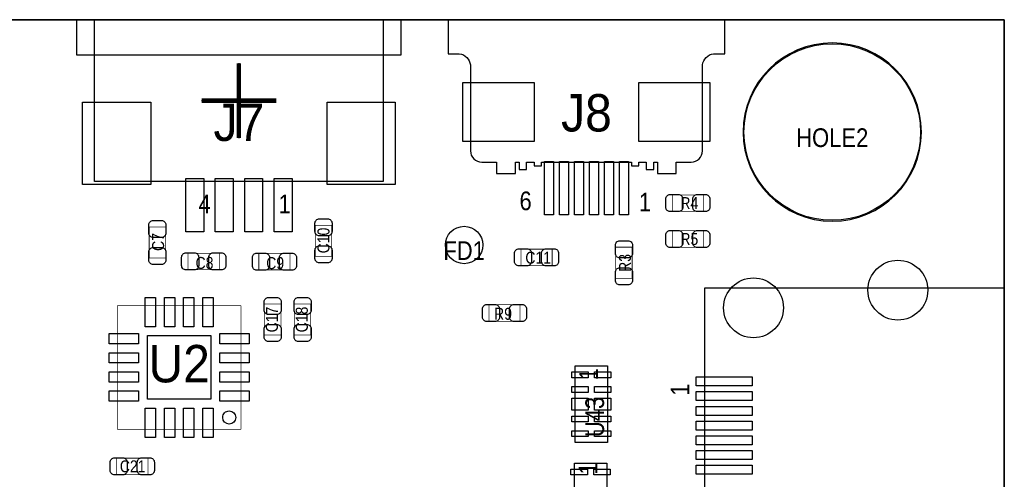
# Model space of a CAD drawing. Extents: x 0 to 170, y -5 to 120.
# Tile 13 of 13: x 136 to 170, y 104 to 120. Entities that reach past the tile are written whole.
import ezdxf
from ezdxf.enums import TextEntityAlignment as Align

# ---------------------------------------------------------------- set-up
doc = ezdxf.new("R2010")
doc.units = 0
for name, color, linetype in [('BG_OUTLINE', 3, 'CONTINUOUS'), ('PG_ASSEMBLY_TOP', 140, 'CONTINUOUS'), ('PG_BODY_CENTER', 211, 'CONTINUOUS'), ('PIN_TOP', 160, 'CONTINUOUS'), ('RD_ASSEMBLY_TOP', 140, 'CONTINUOUS')]:
    doc.layers.add(name, color=color, linetype=linetype)

msp = doc.modelspace()

# ---------------------------------------------------------------- linework, layer by layer
at = {"layer": 'BG_OUTLINE'}
msp.add_lwpolyline([(169.926, 0), (169.926, 39.77386), (164.5158, 39.77386, -0.414214), (163.5252, 40.76446), (163.5252, 44.26966, -0.406818), (164.5158, 45.28566), (169.926, 45.28566), (169.926, 70.5358), (164.5158, 70.5358, -0.414214), (163.5252, 71.5264), (163.5252, 75.0316, -0.406818), (164.5158, 76.0476), (169.926, 76.0476), (169.926, 119.888), (17.526, 119.888), (0, 119.888), (0, 0)], format="xyb", close=True, dxfattribs=at)
for points in [[(17.526, 119.888), (169.926, 119.888)], [(169.926, 119.888), (169.926, 76.0476)]]:
    msp.add_lwpolyline(points, dxfattribs=at)
at = {"layer": 'PG_ASSEMBLY_TOP'}
for points in [[(149.4409, 119.89562), (149.4409, 118.6942), (138.4427, 118.6942), (138.4427, 119.89562), (149.4409, 119.89562)], [(148.84146, 119.89562), (148.84146, 114.39398), (139.04214, 114.39398), (139.04214, 119.89562)]]:
    msp.add_lwpolyline(points, dxfattribs=at)
for points in [[(160.4391, 119.88292), (151.0411, 119.88292), (151.0411, 118.73992), (151.4221, 118.73992, -0.333333), (151.8031, 118.35892), (151.8031, 115.43792, 0.414214), (152.1841, 115.05692), (152.6921, 115.05692), (152.6921, 114.67592), (153.3271, 114.67592), (153.3271, 115.05692), (153.4541, 115.05692), (153.4541, 114.80292), (153.7081, 114.80292), (153.7081, 115.05692), (153.9621, 115.05692), (153.9621, 114.92992), (154.2161, 114.92992), (154.2161, 115.05692), (157.2641, 115.05692), (157.2641, 114.92992), (157.5181, 114.92992), (157.5181, 115.05692), (157.7721, 115.05692), (157.7721, 114.80292), (158.0261, 114.80292), (158.0261, 115.05692), (158.1531, 115.05692), (158.1531, 114.67592), (158.7881, 114.67592), (158.7881, 115.05692), (159.2961, 115.05692, 0.414214), (159.6771, 115.43792), (159.6771, 118.35892, -0.333333), (160.0581, 118.73992), (160.4391, 118.73992), (160.4391, 119.88292)], [(167.110156, 116.078, 1), (161.057844, 116.078, 1), (167.110156, 116.078)]]:
    msp.add_lwpolyline(points, format="xyb", dxfattribs=at)
for points, const_width in [([(159.711898, 113.944908), (159.711898, 113.385092), (158.651702, 113.385092), (158.651702, 113.944908), (159.711898, 113.944908)], 0.024892), ([(141.454632, 111.797338), (140.894816, 111.797338), (140.894816, 112.857534), (141.454632, 112.857534), (141.454632, 111.797338)], 0.024892), ([(147.093432, 111.853218), (146.533616, 111.853218), (146.533616, 112.913414), (147.093432, 112.913414), (147.093432, 111.853218)], 0.024892), ([(159.711898, 112.725708), (159.711898, 112.165892), (158.651702, 112.165892), (158.651702, 112.725708), (159.711898, 112.725708)], 0.024892), ([(154.576018, 112.101884), (154.576018, 111.542068), (153.515822, 111.542068), (153.515822, 112.101884), (154.576018, 112.101884)], 0.024892), ([(157.291532, 111.107982), (156.731716, 111.107982), (156.731716, 112.168178), (157.291532, 112.168178), (157.291532, 111.107982)], 0.024892), ([(142.217902, 111.403892), (142.217902, 111.963708), (143.278098, 111.963708), (143.278098, 111.403892), (142.217902, 111.403892)], 0.024892), ([(144.618202, 111.398304), (144.618202, 111.95812), (145.678398, 111.95812), (145.678398, 111.398304), (144.618202, 111.398304)], 0.024892), ([(139.814046, 105.984548), (139.814046, 110.184692)], 0.0254), ([(139.814046, 110.184692), (144.01419, 110.184692)], 0.0254), ([(144.01419, 110.184692), (144.01419, 105.984548)], 0.0254), ([(145.366232, 109.181138), (144.806416, 109.181138), (144.806416, 110.241334), (145.366232, 110.241334), (145.366232, 109.181138)], 0.024892), ([(146.382232, 109.181138), (145.822416, 109.181138), (145.822416, 110.241334), (146.382232, 110.241334), (146.382232, 109.181138)], 0.024892), ([(152.428702, 109.651292), (152.428702, 110.211108), (153.488898, 110.211108), (153.488898, 109.651292), (152.428702, 109.651292)], 0.024892), ([(144.01419, 105.984548), (139.814046, 105.984548)], 0.0254), ([(140.852398, 105.001568), (140.852398, 104.441752), (139.792202, 104.441752), (139.792202, 105.001568), (140.852398, 105.001568)], 0.024892)]:
    msp.add_lwpolyline(points, dxfattribs=dict(at, const_width=const_width))
for points in [[(169.912792, 94.93377), (159.762698, 94.93377), (159.762698, 110.783878), (169.912792, 110.783878)], [(155.35529, 108.132372), (156.45511, 108.132372), (156.45511, 105.532428), (155.35529, 105.532428)], [(155.32989, 104.830372), (156.42971, 104.830372), (156.42971, 102.230428), (155.32989, 102.230428)]]:
    msp.add_lwpolyline(points, close=True, dxfattribs=at)
msp.add_lwpolyline([(143.39062, 106.384598, -0.414271), (143.61414, 106.608118, -0.414144), (143.83766, 106.384598, -0.414156), (143.61414, 106.161078, -0.414144)], format="xyb", close=True, dxfattribs=at)
at = {"layer": 'PG_BODY_CENTER', "const_width": 0.1524}
for points in [[(143.9418, 118.4148), (143.9418, 115.8748)], [(145.2118, 117.1448), (142.6718, 117.1448)]]:
    msp.add_lwpolyline(points, dxfattribs=at)
at = {"layer": 'PG_BODY_CENTER'}
for points in [[(143.9418, 118.4148), (143.9418, 115.8748)], [(145.2118, 117.1448), (142.6718, 117.1448)]]:
    msp.add_lwpolyline(points, dxfattribs=at)
at = {"layer": 'PIN_TOP'}
for points in [[(153.9621, 115.7605), (151.5491, 115.7605), (151.5491, 117.7671), (153.9621, 117.7671)], [(157.5181, 117.7671), (159.9311, 117.7671), (159.9311, 115.7605), (157.5181, 115.7605)], [(140.94714, 117.09146), (140.94714, 114.29746), (138.63574, 114.29746), (138.63574, 117.09146)], [(149.24786, 117.09146), (149.24786, 114.29746), (146.93646, 114.29746), (146.93646, 117.09146)], [(154.6225, 115.0747), (154.6225, 113.2713), (154.3177, 113.2713), (154.3177, 115.0747)], [(155.1305, 115.0747), (155.1305, 113.2713), (154.8257, 113.2713), (154.8257, 115.0747)], [(155.6385, 115.0747), (155.6385, 113.2713), (155.3337, 113.2713), (155.3337, 115.0747)], [(156.1465, 115.0747), (156.1465, 113.2713), (155.8417, 113.2713), (155.8417, 115.0747)], [(156.6545, 115.0747), (156.6545, 113.2713), (156.3497, 113.2713), (156.3497, 115.0747)], [(157.1625, 115.0747), (157.1625, 113.2713), (156.8577, 113.2713), (156.8577, 115.0747)], [(142.74546, 114.49558), (142.74546, 112.69218), (142.13586, 112.69218), (142.13586, 114.49558)], [(143.74622, 114.49558), (143.74622, 112.69218), (143.13662, 112.69218), (143.13662, 114.49558)], [(144.74698, 114.49558), (144.74698, 112.69218), (144.13738, 112.69218), (144.13738, 114.49558)], [(145.74774, 114.49558), (145.74774, 112.69218), (145.13814, 112.69218), (145.13814, 114.49558)], [(141.114018, 110.464727), (141.114018, 109.464729), (140.764006, 109.464729), (140.764006, 110.464727)], [(141.764004, 110.464727), (141.764004, 109.464729), (141.413992, 109.464729), (141.413992, 110.464727)], [(142.414244, 110.464727), (142.414244, 109.464729), (142.064232, 109.464729), (142.064232, 110.464727)], [(143.06423, 110.464727), (143.06423, 109.464729), (142.714218, 109.464729), (142.714218, 110.464727)], [(140.534009, 109.234732), (140.534009, 108.88472), (139.534011, 108.88472), (139.534011, 109.234732)], [(142.994126, 109.164628), (142.994126, 107.004612), (140.83411, 107.004612), (140.83411, 109.164628)], [(144.294225, 109.234732), (144.294225, 108.88472), (143.294227, 108.88472), (143.294227, 109.234732)], [(140.534009, 108.584746), (140.534009, 108.234734), (139.534011, 108.234734), (139.534011, 108.584746)], [(144.294225, 108.584746), (144.294225, 108.234734), (143.294227, 108.234734), (143.294227, 108.584746)], [(140.534009, 107.934506), (140.534009, 107.584494), (139.534011, 107.584494), (139.534011, 107.934506)], [(144.294225, 107.934506), (144.294225, 107.584494), (143.294227, 107.584494), (143.294227, 107.934506)], [(155.240736, 107.932347), (155.799536, 107.932347), (155.799536, 107.732449), (155.240736, 107.732449)], [(156.010864, 107.932347), (156.569664, 107.932347), (156.569664, 107.732449), (156.010864, 107.732449)], [(161.365184, 107.456478), (159.460184, 107.456478), (159.460184, 107.761278), (161.365184, 107.761278)], [(155.240736, 107.432475), (155.799536, 107.432475), (155.799536, 107.232577), (155.240736, 107.232577)], [(156.010864, 107.432475), (156.569664, 107.432475), (156.569664, 107.232577), (156.010864, 107.232577)], [(140.534009, 107.28452), (140.534009, 106.934508), (139.534011, 106.934508), (139.534011, 107.28452)], [(144.294225, 107.28452), (144.294225, 106.934508), (143.294227, 106.934508), (143.294227, 107.28452)], [(155.240736, 107.0356), (155.799536, 107.0356), (155.799536, 106.6292), (155.240736, 106.6292)], [(156.010864, 107.0356), (156.569664, 107.0356), (156.569664, 106.6292), (156.010864, 106.6292)], [(161.365184, 106.956352), (159.460184, 106.956352), (159.460184, 107.261152), (161.365184, 107.261152)], [(141.114018, 106.704511), (141.114018, 105.704513), (140.764006, 105.704513), (140.764006, 106.704511)], [(141.764004, 106.704511), (141.764004, 105.704513), (141.413992, 105.704513), (141.413992, 106.704511)], [(142.414244, 106.704511), (142.414244, 105.704513), (142.064232, 105.704513), (142.064232, 106.704511)], [(143.06423, 106.704511), (143.06423, 105.704513), (142.714218, 105.704513), (142.714218, 106.704511)], [(161.365184, 106.45648), (159.460184, 106.45648), (159.460184, 106.76128), (161.365184, 106.76128)], [(155.240736, 106.432223), (155.799536, 106.432223), (155.799536, 106.232325), (155.240736, 106.232325)], [(156.010864, 106.432223), (156.569664, 106.432223), (156.569664, 106.232325), (156.010864, 106.232325)], [(161.365184, 105.956354), (159.460184, 105.956354), (159.460184, 106.261154), (161.365184, 106.261154)], [(155.240736, 105.932351), (155.799536, 105.932351), (155.799536, 105.732453), (155.240736, 105.732453)], [(156.010864, 105.932351), (156.569664, 105.932351), (156.569664, 105.732453), (156.010864, 105.732453)], [(161.365184, 105.456482), (159.460184, 105.456482), (159.460184, 105.761282), (161.365184, 105.761282)], [(161.365184, 104.956356), (159.460184, 104.956356), (159.460184, 105.261156), (161.365184, 105.261156)], [(155.215336, 104.630347), (155.774136, 104.630347), (155.774136, 104.430449), (155.215336, 104.430449)], [(155.985464, 104.630347), (156.544264, 104.630347), (156.544264, 104.430449), (155.985464, 104.430449)], [(161.365184, 104.456484), (159.460184, 104.456484), (159.460184, 104.761284), (161.365184, 104.761284)]]:
    msp.add_lwpolyline(points, close=True, dxfattribs=at)
for points in [[(158.581852, 113.955068), (158.86176, 113.955068, -0.414846), (159.011874, 113.804954), (159.011874, 113.525046, -0.414846), (158.86176, 113.374932), (158.581852, 113.374932, -0.414846), (158.431738, 113.525046), (158.431738, 113.804954, -0.414846)], [(159.781748, 113.374932), (159.50184, 113.374932, -0.414846), (159.351726, 113.525046), (159.351726, 113.804954, -0.414846), (159.50184, 113.955068), (159.781748, 113.955068, -0.414846), (159.931862, 113.804954), (159.931862, 113.525046, -0.414846)], [(141.464792, 112.927384), (141.464792, 112.647476, -0.414846), (141.314678, 112.497362), (141.03477, 112.497362, -0.414846), (140.884656, 112.647476), (140.884656, 112.927384, -0.414846), (141.03477, 113.077498), (141.314678, 113.077498, -0.414846)], [(147.103592, 112.983264), (147.103592, 112.703356, -0.414846), (146.953478, 112.553242), (146.67357, 112.553242, -0.414846), (146.523456, 112.703356), (146.523456, 112.983264, -0.414846), (146.67357, 113.133378), (146.953478, 113.133378, -0.414846)], [(158.581852, 112.735868), (158.86176, 112.735868, -0.414846), (159.011874, 112.585754), (159.011874, 112.305846, -0.414846), (158.86176, 112.155732), (158.581852, 112.155732, -0.414846), (158.431738, 112.305846), (158.431738, 112.585754, -0.414846)], [(159.781748, 112.155732), (159.50184, 112.155732, -0.414846), (159.351726, 112.305846), (159.351726, 112.585754, -0.414846), (159.50184, 112.735868), (159.781748, 112.735868, -0.414846), (159.931862, 112.585754), (159.931862, 112.305846, -0.414846)], [(157.301692, 112.238028), (157.301692, 111.95812, -0.414846), (157.151578, 111.808006), (156.87167, 111.808006, -0.414846), (156.721556, 111.95812), (156.721556, 112.238028, -0.414846), (156.87167, 112.388142), (157.151578, 112.388142, -0.414846)], [(140.884656, 111.727488), (140.884656, 112.007396, -0.414846), (141.03477, 112.15751), (141.314678, 112.15751, -0.414846), (141.464792, 112.007396), (141.464792, 111.727488, -0.414846), (141.314678, 111.577374), (141.03477, 111.577374, -0.414846)], [(146.523456, 111.783368), (146.523456, 112.063276, -0.414846), (146.67357, 112.21339), (146.953478, 112.21339, -0.414846), (147.103592, 112.063276), (147.103592, 111.783368, -0.414846), (146.953478, 111.633254), (146.67357, 111.633254, -0.414846)], [(153.445972, 112.112044), (153.72588, 112.112044, -0.414846), (153.875994, 111.96193), (153.875994, 111.682022, -0.414846), (153.72588, 111.531908), (153.445972, 111.531908, -0.414846), (153.295858, 111.682022), (153.295858, 111.96193, -0.414846)], [(154.645868, 111.531908), (154.36596, 111.531908, -0.414846), (154.215846, 111.682022), (154.215846, 111.96193, -0.414846), (154.36596, 112.112044), (154.645868, 112.112044, -0.414846), (154.795982, 111.96193), (154.795982, 111.682022, -0.414846)], [(142.148052, 111.973868), (142.42796, 111.973868, -0.414846), (142.578074, 111.823754), (142.578074, 111.543846, -0.414846), (142.42796, 111.393732), (142.148052, 111.393732, -0.414846), (141.997938, 111.543846), (141.997938, 111.823754, -0.414846)], [(143.347948, 111.393732), (143.06804, 111.393732, -0.414846), (142.917926, 111.543846), (142.917926, 111.823754, -0.414846), (143.06804, 111.973868), (143.347948, 111.973868, -0.414846), (143.498062, 111.823754), (143.498062, 111.543846, -0.414846)], [(144.548352, 111.96828), (144.82826, 111.96828, -0.414846), (144.978374, 111.818166), (144.978374, 111.538258, -0.414846), (144.82826, 111.388144), (144.548352, 111.388144, -0.414846), (144.398238, 111.538258), (144.398238, 111.818166, -0.414846)], [(145.748248, 111.388144), (145.46834, 111.388144, -0.414846), (145.318226, 111.538258), (145.318226, 111.818166, -0.414846), (145.46834, 111.96828), (145.748248, 111.96828, -0.414846), (145.898362, 111.818166), (145.898362, 111.538258, -0.414846)], [(156.721556, 111.038132), (156.721556, 111.31804, -0.414846), (156.87167, 111.468154), (157.151578, 111.468154, -0.414846), (157.301692, 111.31804), (157.301692, 111.038132, -0.414846), (157.151578, 110.888018), (156.87167, 110.888018, -0.414846)], [(145.376392, 110.311184), (145.376392, 110.031276, -0.414846), (145.226278, 109.881162), (144.94637, 109.881162, -0.414846), (144.796256, 110.031276), (144.796256, 110.311184, -0.414846), (144.94637, 110.461298), (145.226278, 110.461298, -0.414846)], [(146.392392, 110.311184), (146.392392, 110.031276, -0.414846), (146.242278, 109.881162), (145.96237, 109.881162, -0.414846), (145.812256, 110.031276), (145.812256, 110.311184, -0.414846), (145.96237, 110.461298), (146.242278, 110.461298, -0.414846)], [(152.358852, 110.221268), (152.63876, 110.221268, -0.414846), (152.788874, 110.071154), (152.788874, 109.791246, -0.414846), (152.63876, 109.641132), (152.358852, 109.641132, -0.414846), (152.208738, 109.791246), (152.208738, 110.071154, -0.414846)], [(153.558748, 109.641132), (153.27884, 109.641132, -0.414846), (153.128726, 109.791246), (153.128726, 110.071154, -0.414846), (153.27884, 110.221268), (153.558748, 110.221268, -0.414846), (153.708862, 110.071154), (153.708862, 109.791246, -0.414846)], [(144.796256, 109.111288), (144.796256, 109.391196, -0.414846), (144.94637, 109.54131), (145.226278, 109.54131, -0.414846), (145.376392, 109.391196), (145.376392, 109.111288, -0.414846), (145.226278, 108.961174), (144.94637, 108.961174, -0.414846)], [(145.812256, 109.111288), (145.812256, 109.391196, -0.414846), (145.96237, 109.54131), (146.242278, 109.54131, -0.414846), (146.392392, 109.391196), (146.392392, 109.111288, -0.414846), (146.242278, 108.961174), (145.96237, 108.961174, -0.414846)], [(139.722352, 105.011728), (140.00226, 105.011728, -0.414846), (140.152374, 104.861614), (140.152374, 104.581706, -0.414846), (140.00226, 104.431592), (139.722352, 104.431592, -0.414846), (139.572238, 104.581706), (139.572238, 104.861614, -0.414846)], [(140.922248, 104.431592), (140.64234, 104.431592, -0.414846), (140.492226, 104.581706), (140.492226, 104.861614, -0.414846), (140.64234, 105.011728), (140.922248, 105.011728, -0.414846), (141.072362, 104.861614), (141.072362, 104.581706, -0.414846)]]:
    msp.add_lwpolyline(points, format="xyb", close=True, dxfattribs=at)
for centre, radius in [((164.084, 116.078), 2.9972), ((151.5872, 112.2426), 0.635), ((166.31285, 110.708948), 1.016), ((161.412682, 110.108746), 1.016)]:
    msp.add_circle(centre, radius, dxfattribs=at)

# ---------------------------------------------------------------- texts
at = {"layer": 'PG_ASSEMBLY_TOP', "width": 0.88}
for s, p in [('6', (153.4668, 113.4237)), ('1', (157.52064, 113.38052)), ('4', (142.5702, 113.3221)), ('1', (145.288, 113.3221))]:
    msp.add_text(s, height=0.635, dxfattribs=at).set_placement(p)
for p in [(156.1338, 107.6452), (159.235648, 107.119674), (156.1084, 104.4448)]:
    msp.add_text('1', height=0.635, rotation=90, dxfattribs=at).set_placement(p)
at = {"layer": 'RD_ASSEMBLY_TOP'}
for s, height, width, p in [('J8', 1.27, 0.96, (155.7401, 116.09832)), ('J7', 1.27, 0.96, (143.9418, 115.77701)), ('HOLE2', 0.635, 0.88, (164.084, 115.57)), ('R4', 0.4064, 0.875, (159.2326, 113.4618)), ('R5', 0.4064, 0.875, (159.2326, 112.2426)), ('FD1', 0.635, 0.88, (151.5872, 111.7346)), ('C11', 0.4064, 0.875, (154.1018, 111.6076)), ('C8', 0.4064, 0.875, (142.7734, 111.4298)), ('C9', 0.4064, 0.875, (145.1737, 111.424212)), ('R9', 0.4064, 0.875, (152.908, 109.7026)), ('U2', 1.27, 0.96, (141.914118, 107.57662)), ('C21', 0.4064, 0.875, (140.335, 104.521))]:
    msp.add_text(s, height=height, dxfattribs=dict(at, width=width)).set_placement(p, align=Align.CENTER)
for s, height, width, p in [('C10', 0.4064, 0.875, (147.0152, 112.395)), ('C7', 0.4064, 0.875, (141.4018, 112.3442)), ('R3', 0.4064, 0.875, (157.2514, 111.633)), ('C17', 0.4064, 0.875, (145.264124, 109.711236)), ('C18', 0.4064, 0.875, (146.280124, 109.711236)), ('U43', 0.635, 0.88, (156.337, 106.4006))]:
    msp.add_text(s, height=height, rotation=90, dxfattribs=dict(at, width=width)).set_placement(p, align=Align.CENTER)

doc.saveas('drawing.dxf')
